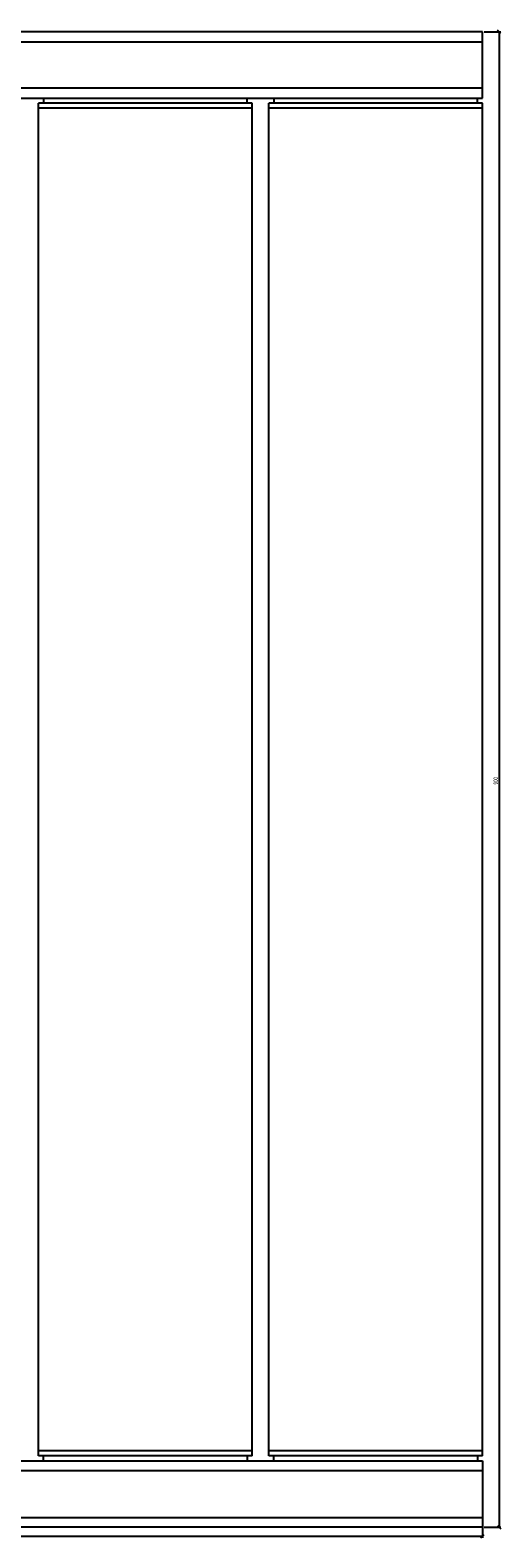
# Model space of a CAD drawing. Header units: millimetres. Extents: x 156 to 3819, y 269 to 3430.
# Tile 5 of 7: x 2369 to 2653, y 1213 to 2120. Entities that reach past the tile are written whole.
import ezdxf

# ---------------------------------------------------------------- set-up
doc = ezdxf.new("R2010")
doc.units = ezdxf.units.MM
doc.layers.add('FORMAT', color=7, linetype='Continuous')
doc.styles.add('SLDTEXTSTYLE0', font='TXT', dxfattribs={"width": 0.605})
doc.dimstyles.new('SLDDIMSTYLE0', dxfattribs={"dimtxt": 2.568319, "dimasz": 2, "dimexe": 0, "dimexo": 0.0625, "dimgap": 0.64208, "dimtad": 1, "dimdec": 1, "dimrnd": 1e-09, "dimzin": 12, "dimdsep": 46, "dimtxsty": 'SLDTEXTSTYLE0', "dimblk1": 'OBLIQUE', "dimblk2": 'OBLIQUE', "dimsah": 1, "dimcen": 0.09, "dimadec": 0, "dimazin": 3, "dimtfac": 1, "dimtdec": 1, "dimtofl": 0, "dimtmove": 0, "dimatfit": 3, "dimldrblk": 'OBLIQUE', "dimfxl": 0, "dimfrac": 2, "dimtolj": 1, "dimtzin": 12, "dimarcsym": 0})

# ---------------------------------------------------------------- blocks, each defined once
blk = doc.blocks.new('_OBLIQUE')
at = {"color": 0, "linetype": 'ByBlock', "lineweight": -2}
blk.add_line((-0.5, -0.5), (0.5, 0.5), dxfattribs=at)
blk = doc.blocks.new('_D_6')
at = {"layer": 'FORMAT'}
for p, q in [((156.55, 1224.33), (156.55, 1212.99)), ((2641.55, 1224.33), (2641.55, 1212.99)), ((156.55, 1213.99), (2641.55, 1213.99))]:
    blk.add_line(p, q, dxfattribs=at)
at = {"layer": 'FORMAT', "xscale": 2, "yscale": 2, "rotation": 180.0000000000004}
blk.add_blockref('_OBLIQUE', (156.55, 1213.99, -382.5), dxfattribs=at)
at = {"layer": 'FORMAT', "xscale": 2, "yscale": 2}
blk.add_blockref('_OBLIQUE', (2641.55, 1213.99, -382.5), dxfattribs=at)
at = {"layer": 'FORMAT', "insert": (1395.13, 1217.4), "char_height": 2.646, "attachment_point": 1, "style": 'SLDTEXTSTYLE0'}
blk.add_mtext('2485', dxfattribs=at)
blk = doc.blocks.new('_D_7')
at = {"layer": 'FORMAT'}
for p, q in [((2642.55, 2119.33), (2652.55, 2119.33)), ((2651.55, 2119.33), (2651.55, 1219.33)), ((2642.55, 1219.33), (2652.55, 1219.33))]:
    blk.add_line(p, q, dxfattribs=at)
at = {"layer": 'FORMAT', "xscale": 2, "yscale": 2}
for p, rotation in [((2651.55, 2119.33, -382.5), 90.0000000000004), ((2651.55, 1219.33, -382.5), 270.0000000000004)]:
    blk.add_blockref('_OBLIQUE', p, dxfattribs=dict(at, rotation=rotation))
at = {"layer": 'FORMAT', "insert": (2648.14, 1666.39), "char_height": 2.646, "attachment_point": 1, "rotation": 90, "style": 'SLDTEXTSTYLE0'}
blk.add_mtext('900', dxfattribs=at)

msp = doc.modelspace()

# ---------------------------------------------------------------- linework, layer by layer
at = {"color": 7, "linetype": 'Continuous', "lineweight": 25}
for p, q in [((2641.55, 2119.33), (156.55, 2119.33)), ((2641.55, 2113.33), (2641.55, 2119.33)), ((156.55, 2113.33), (2641.55, 2113.33)), ((2641.55, 2085.33), (2641.55, 2113.33)), ((2641.55, 2085.33), (156.55, 2085.33)), ((156.55, 2079.33), (2641.55, 2079.33)), ((2377.32, 2079.33), (2377.32, 2076.33)), ((2499.94, 2076.33), (2499.94, 2079.33)), ((2515.94, 2079.33), (2515.94, 2076.33)), ((2638.55, 2076.33), (2638.55, 2079.33)), ((2641.55, 2079.33), (2641.55, 2085.33)), ((2374.32, 2073.33), (2374.32, 2076.33)), ((2502.94, 2076.33), (2374.32, 2076.33)), ((2502.94, 2073.33), (2374.32, 2073.33)), ((2374.32, 1265.33), (2374.32, 2073.33)), ((2502.94, 2073.33), (2502.94, 2076.33)), ((2502.94, 1265.33), (2502.94, 2073.33)), ((2512.94, 2073.33), (2512.94, 2076.33)), ((2641.55, 2076.33), (2512.94, 2076.33)), ((2641.55, 2073.33), (2512.94, 2073.33)), ((2512.94, 1265.33), (2512.94, 2073.33)), ((2641.55, 2073.33), (2641.55, 2076.33)), ((2641.55, 1265.33), (2641.55, 2073.33)), ((2502.94, 1265.33), (2374.32, 1265.33)), ((2374.32, 1262.33), (2374.32, 1265.33)), ((2502.94, 1262.33), (2374.32, 1262.33)), ((2377.32, 1259.33), (2377.32, 1262.33)), ((2499.94, 1262.33), (2499.94, 1259.33)), ((2502.94, 1262.33), (2502.94, 1265.33)), ((2641.55, 1265.33), (2512.94, 1265.33)), ((2512.94, 1262.33), (2512.94, 1265.33)), ((2641.55, 1262.33), (2512.94, 1262.33)), ((2515.94, 1259.33), (2515.94, 1262.33)), ((2638.55, 1262.33), (2638.55, 1259.33)), ((2641.55, 1262.33), (2641.55, 1265.33)), ((156.55, 1259.33), (2641.55, 1259.33)), ((2641.55, 1253.33), (156.55, 1253.33)), ((2641.55, 1259.33), (2641.55, 1253.33)), ((2641.55, 1253.33), (2641.55, 1225.33)), ((156.55, 1225.33), (2641.55, 1225.33)), ((2641.55, 1225.33), (2641.55, 1219.33)), ((2641.55, 1219.33), (156.55, 1219.33))]:
    msp.add_line(p, q, dxfattribs=at)

# ---------------------------------------------------------------- dimensions: what is measured, and where the dimension line sits
at = {"layer": 'FORMAT'}
dim = msp.add_linear_dim(base=(2651.55, 1219.33), p1=(2641.55, 2119.33), p2=(2641.55, 1219.33), angle=90, dimstyle='SLDDIMSTYLE0', dxfattribs=at)
dim.commit()
dim.dimension.update_dxf_attribs({"geometry": '_D_7', "text_midpoint": (2651.55, 1669.33), "dimtype": 160})
dim = msp.add_linear_dim(base=(2641.55, 1213.99), p1=(156.55, 1225.33), p2=(2641.55, 1225.33), dimstyle='SLDDIMSTYLE0', dxfattribs=at)
dim.commit()
dim.dimension.update_dxf_attribs({"geometry": '_D_6', "text_midpoint": (1399.05, 1213.99), "dimtype": 160})

doc.saveas('drawing.dxf')
